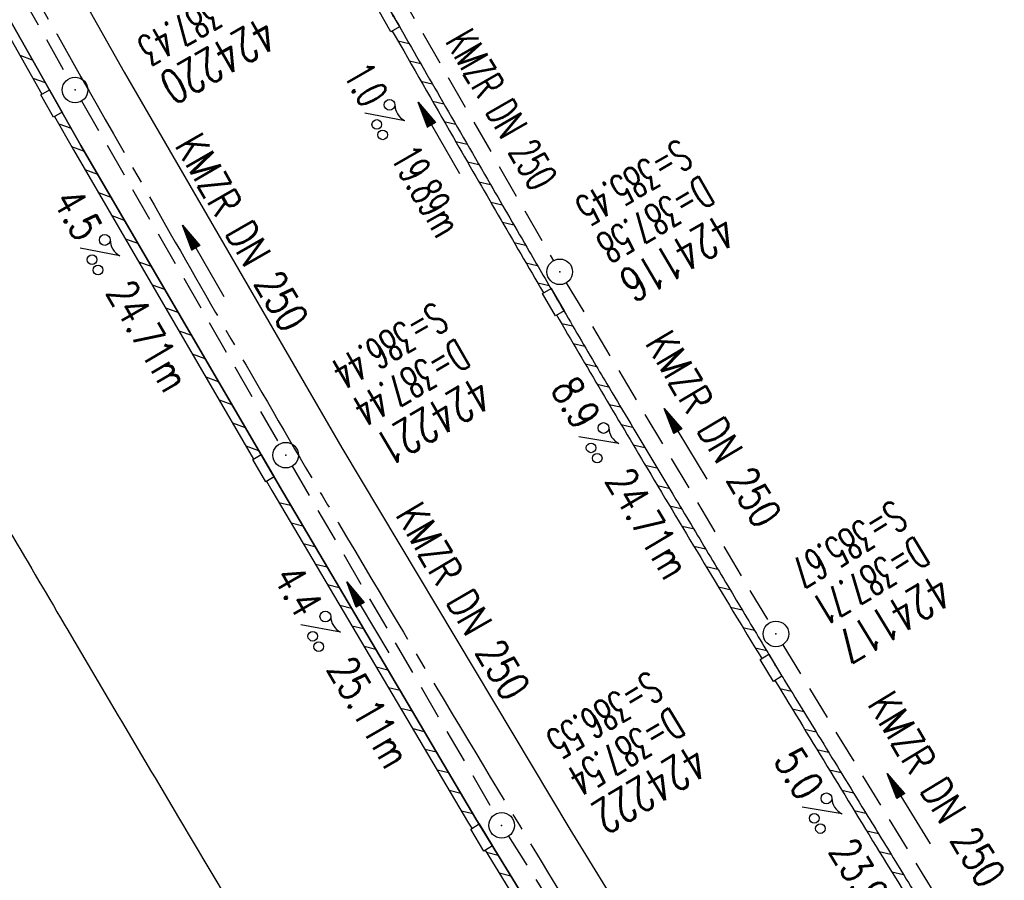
# Model space of a CAD drawing. Extents: x 450316 to 454644, y 428795 to 436505.
# Tile 147 of 256: x 453485 to 453542, y 432773 to 432823. Entities that reach past the tile are written whole.
import ezdxf
from ezdxf.enums import TextEntityAlignment as Align

# ---------------------------------------------------------------- set-up
doc = ezdxf.new("R2010")
doc.units = 0
doc.header["$LTSCALE"] = 2
doc.header["$MEASUREMENT"] = 0
doc.linetypes.add('ACHSE', pattern=[5.5, 4, -0.5, 0.5, -0.5])
doc.linetypes.add('GESTRICH-X2', pattern=[1.5, 1, -0.5])
doc.layers.get('0').update_dxf_attribs({"linetype": 'CONTINUOUS'})
for name, color, linetype in [('17', 7, 'CONTINUOUS'), ('ACHSETOP', 1, 'ACHSE'), ('FBR', 8, 'CONTINUOUS'), ('KANAL', 7, 'GESTRICH-X2'), ('PFEIL', 7, 'CONTINUOUS'), ('RINNE', 8, 'CONTINUOUS'), ('SCHACHTNR', 6, 'CONTINUOUS'), ('SCHSYMBOL', 7, 'CONTINUOUS'), ('TEXTO', 4, 'CONTINUOUS'), ('TEXTU', 4, 'CONTINUOUS')]:
    doc.layers.add(name, color=color, linetype=linetype)
doc.styles.add('ROMANS', font='romans.shx', dxfattribs={"width": 0.8})

# ---------------------------------------------------------------- blocks, each defined once
blk = doc.blocks.new('PROM')
blk.add_line((1.566, 1.817), (0.019, 0.015))
for centre, radius in [((0.317, 1.51), 0.317), ((0.943, 0.291), 0.283), ((1.645, 0.287), 0.283)]:
    blk.add_circle(centre, radius)
blk.add_arc((0.992, 2.682), 1.033, 239.14139, 303.35492)
blk = doc.blocks.new('PFEIL2')
at = {"color": 0}
for p, q in [((0.88, 0.002), (-2.401, -0.012)), ((0.881, -0.271), (0.879, 0.276)), ((0.879, 0.276), (2.429, 0.009)), ((0.911, 0.27), (0.879, 0.265)), ((0.965, 0.261), (0.879, 0.246)), ((1.019, 0.252), (0.879, 0.228)), ((1.073, 0.242), (0.879, 0.209)), ((1.127, 0.233), (0.879, 0.191)), ((1.181, 0.224), (0.879, 0.172)), ((1.235, 0.214), (0.879, 0.154)), ((1.289, 0.205), (0.879, 0.135)), ((1.343, 0.196), (0.879, 0.117)), ((1.397, 0.187), (0.879, 0.098)), ((1.451, 0.177), (0.879, 0.08)), ((1.505, 0.168), (0.879, 0.061)), ((1.559, 0.159), (0.88, 0.043)), ((1.613, 0.149), (0.88, 0.024)), ((1.668, 0.14), (0.88, 0.006)), ((1.722, 0.131), (0.88, -0.013)), ((1.776, 0.121), (0.88, -0.031)), ((1.83, 0.112), (0.88, -0.05)), ((1.884, 0.103), (0.88, -0.068)), ((1.938, 0.094), (0.88, -0.087)), ((1.992, 0.084), (0.88, -0.105)), ((2.046, 0.075), (0.88, -0.124)), ((2.1, 0.066), (0.88, -0.142)), ((2.154, 0.056), (0.88, -0.161)), ((2.208, 0.047), (0.88, -0.179)), ((2.262, 0.038), (0.881, -0.198)), ((2.316, 0.029), (0.881, -0.216)), ((2.37, 0.019), (0.881, -0.235)), ((2.424, 0.01), (0.881, -0.253)), ((2.429, 0.009), (0.881, -0.271))]:
    blk.add_line(p, q, dxfattribs=at)
blk = doc.blocks.new('30S')
at = {"color": 0}
for p, q in [((-0.751, -0.583), (-0.751, 0)), ((-0.751, 0), (0.751, 0)), ((0.751, 0), (0.751, -0.583)), ((0.751, -0.583), (-0.751, -0.583))]:
    blk.add_line(p, q, dxfattribs=at)
blk.add_point((0, 0), dxfattribs=at)
blk = doc.blocks.new('GST')
at = {"color": 0}
blk.add_circle((0, 0), 0.75, dxfattribs=at)
blk.add_point((0, 0), dxfattribs=at)
blk = doc.blocks.new('17')
blk.add_lwpolyline([(-0.755, -1.218), (0.748, -1.218), (0.748, -1.801), (-0.755, -1.801)], close=True)
blk.add_blockref('GST', (0, 0))

msp = doc.modelspace()

# ---------------------------------------------------------------- linework, layer by layer
for points in [[(453486.307, 432819.208), (453487.052, 432817.903), (453486.546, 432817.614), (453485.801, 432818.919)], [(453511.496, 432776.185), (453512.273, 432774.899), (453511.774, 432774.597), (453510.997, 432775.884)]]:
    msp.add_lwpolyline(points, close=True)
at = {"layer": 'ACHSETOP', "flags": 128}
msp.add_lwpolyline([(451271.766, 435019.042, -0.000001), (451272.365, 435018.353, -0.000032), (451272.387, 435018.328), (451288.791, 434999.463, -0.000002), (451296.993, 434990.03, 0.000007), (451305.195, 434980.597, 0.000007), (451313.397, 434971.165, -0.000007), (451321.599, 434961.732, -0.000007), (451329.801, 434952.299, 0.000007), (451338.003, 434942.866, 0.000007), (451346.205, 434933.433, -0.000007), (451354.407, 434924.001, -0.000007), (451362.609, 434914.568, 0.000011), (451370.811, 434905.135, 0.000001), (451379.013, 434895.702, 0.000001), (451387.215, 434886.27), (451403.62, 434867.404), (451420.024, 434848.539), (451436.428, 434829.674, -0.000013), (451444.63, 434820.241, 0.000007), (451452.832, 434810.808, 0.000007), (451461.034, 434801.376, -0.000007), (451469.236, 434791.943, -0.000007), (451477.438, 434782.51, 0.000007), (451485.64, 434773.077, 0.000007), (451493.842, 434763.645, -0.000007), (451502.044, 434754.212, -0.000007), (451510.246, 434744.779, 0.000007), (451518.448, 434735.346, 0.000007), (451526.65, 434725.914, -0.000007), (451534.852, 434716.481, -0.000007), (451543.054, 434707.048, 0.000011), (451551.256, 434697.615, 0.000001), (451559.458, 434688.182, 0.000001), (451567.66, 434678.75), (451584.065, 434659.884, -0.000001), (451592.267, 434650.452, -0.000001), (451600.469, 434641.019, -0.000011), (451608.671, 434631.586, 0.000013), (451616.873, 434622.153), (451633.277, 434603.288), (451649.681, 434584.423, -0.000013), (451657.883, 434574.99, 0.000007), (451666.085, 434565.557, 0.000007), (451674.287, 434556.124, -0.000007), (451682.489, 434546.692, -0.000007), (451690.691, 434537.259, 0.000006), (451698.893, 434527.826), (451715.297, 434508.961, -0.000015), (451721.01, 434502.39, 0.000008), (451726.723, 434495.82, 0.000958), (451727.518, 434494.909, 0.000181), (451731.723, 434490.114, 0.003894), (451738.179, 434482.871, 0.00247), (451748.503, 434471.583, 0.003793), (451756.233, 434463.34, 0.003129), (451765.742, 434453.478, 0.00313), (451774.532, 434444.586, 0.003132), (451783.429, 434435.81, 0.003134), (451792.435, 434427.146, 0.003132), (451801.553, 434418.591, 0.003131), (451810.774, 434410.155, 0.00313), (451820.102, 434401.832, 0.003133), (451829.541, 434393.621, 0.003138), (451839.066, 434385.542, 0.003131), (451848.69, 434377.585, 0.003125), (451858.432, 434369.733, 0.003124), (451868.271, 434362.004, 0.00313), (451878.187, 434354.413, 0.003138), (451888.199, 434346.945, 0.003133), (451898.32, 434339.593, 0.003131), (451908.525, 434332.373, 0.003131), (451918.818, 434325.282, 0.003132), (451929.206, 434318.316, 0.003136), (451939.668, 434311.489, 0.00313), (451950.209, 434304.797, 0.003123), (451960.857, 434298.223, 0.003128), (451971.589, 434291.781, 0.003137), (451982.371, 434285.491, 0.003139), (451993.235, 434279.335, 0.003133), (452004.198, 434273.303, 0.003123), (452015.227, 434267.413, 0.003125), (452026.323, 434261.665, 0.003132), (452037.503, 434256.05, 0.003138), (452048.733, 434250.584, 0.003134), (452060.02, 434245.265, 0.003122), (452071.413, 434240.069, 0.003127), (452083.62, 434234.685, 0.003578), (452094.349, 434230.124, 0.002702), (452108.409, 434224.354, 0.004189), (452117.528, 434220.758, 0.00053), (452126.341, 434217.378, 0.001569), (452129.323, 434216.249, 0.000008), (452135.115, 434214.077, -0.000025), (452140.907, 434211.904), (452164.314, 434203.123, 0.000006), (452176.018, 434198.733, -0.000007), (452187.722, 434194.343), (452211.129, 434185.563), (452234.536, 434176.783, -0.000012), (452246.24, 434172.393, 0.000007), (452257.944, 434168.002, 0.000002), (452265.746, 434165.075, 0.000001), (452281.351, 434159.222, 0.000005), (452293.055, 434154.832, -0.000007), (452304.759, 434150.442, -0.000019), (452316.463, 434146.052, 0.000015), (452328.166, 434141.661, 0.000002), (452338.097, 434137.936, 0.000001), (452351.573, 434132.881, 0.000004), (452363.277, 434128.491, -0.000006), (452374.981, 434124.101, -0.00002), (452386.684, 434119.71, 0.00002), (452398.388, 434115.32, 0.000006), (452410.092, 434110.93, -0.000004), (452421.796, 434106.54, -0.000001), (452435.272, 434101.485, -0.000002), (452445.203, 434097.76, -0.000015), (452456.906, 434093.369, 0.000019), (452468.61, 434088.979, 0.000007), (452480.314, 434084.589, -0.000006), (452492.018, 434080.199, -0.000002), (452503.721, 434075.809, 0.000002), (452515.425, 434071.419, 0.000006), (452527.129, 434067.029, -0.000007), (452538.833, 434062.639, -0.000019), (452550.536, 434058.248, 0.000015), (452562.24, 434053.858, 0.000002), (452572.171, 434050.133, 0.000001), (452585.647, 434045.078, 0.000004), (452597.351, 434040.688, -0.000006), (452609.055, 434036.298, -0.00002), (452620.758, 434031.907, 0.00002), (452632.462, 434027.517, 0.000006), (452644.166, 434023.127, -0.000004), (452655.87, 434018.737, -0.000001), (452669.346, 434013.682, -0.000002), (452679.277, 434009.957, -0.000015), (452690.981, 434005.567, 0.000014), (452702.684, 434001.176, 0.000011), (452714.388, 433996.786, -0.000001), (452726.092, 433992.396, -0.000007), (452735.031, 433989.043, -0.000005), (452748.181, 433984.11, -0.000156), (452748.221, 433984.095, -0.000005), (452749.498, 433983.615, -0.004183), (452758.692, 433980.071, -0.002721), (452772.748, 433974.429, -0.005081), (452782.771, 433970.223, -0.003908), (452795.7, 433964.522, -0.003912), (452807.05, 433959.304, -0.003907), (452818.331, 433953.902, -0.003903), (452829.522, 433948.327, -0.003904), (452840.62, 433942.58, -0.003907), (452851.631, 433936.658, -0.003909), (452862.543, 433930.568, -0.003906), (452873.352, 433924.312, -0.003899), (452884.081, 433917.876, -0.003907), (452894.713, 433911.271, -0.003917), (452905.212, 433904.518, -0.003914), (452915.606, 433897.601, -0.003904), (452925.914, 433890.505, -0.003895), (452936.108, 433883.251, -0.003902), (452946.169, 433875.853, -0.003909), (452956.117, 433868.296, -0.003904), (452965.957, 433860.575, -0.003908), (452975.671, 433852.704, -0.00391), (452985.257, 433844.687, -0.003909), (452994.717, 433836.52, -0.003908), (453004.051, 433828.203, -0.003902), (453013.251, 433819.744, -0.003901), (453022.321, 433811.14, -0.003907), (453031.261, 433802.39, -0.003913), (453040.05, 433793.514, -0.003909), (453048.995, 433784.194, -0.00418), (453057.218, 433775.343, -0.003621), (453064.799, 433766.924, -0.003001), (453073.811, 433756.645, -0.003775), (453082.931, 433745.954, -0.004894), (453089.822, 433737.587, -0.004962), (453096.584, 433729.038, -0.003805), (453105.204, 433717.738, -0.003005), (453113.364, 433706.734, -0.003643), (453119.973, 433697.569, -0.004174), (453127.227, 433687.17, -0.004295), (453134.105, 433676.947, -0.003507), (453140.018, 433667.855, -0.002688), (453147.586, 433655.895, -0.003695), (453155.363, 433643.251, -0.00538), (453160.547, 433634.47, -0.005332), (453165.53, 433625.601, -0.003667), (453172.541, 433612.577, -0.002679), (453179.095, 433600.023, -0.003501), (453183.992, 433590.355, -0.004313), (453189.196, 433579.668, -0.003909), (453194.743, 433567.786, -0.003909), (453199.853, 433556.378, -0.003909), (453204.783, 433544.892, -0.003903), (453209.809, 433532.66, -0.004384), (453214.103, 433521.695, -0.003423), (453219.661, 433506.825, -0.005955), (453222.694, 433498.219, -0.000145), (453225.568, 433489.736, -0.000252), (453227.219, 433484.852, -0.000085), (453230.064, 433476.416, -0.000405), (453230.656, 433474.653, -0.003646), (453233.571, 433465.744, 0.00217), (453238.424, 433450.758, 0.000006), (453242.327, 433438.883, -0.000007), (453246.23, 433427.008, -0.000012), (453250.132, 433415.133, 0.000009), (453254.035, 433403.258, 0.003001), (453258.01, 433391.404, -0.003002), (453261.985, 433379.55, -0.003008), (453265.815, 433367.653, 0.003009), (453269.646, 433355.757, 0.00001), (453273.549, 433343.882, -0.000019), (453277.452, 433332.007), (453285.257, 433308.257, 0.000005), (453289.16, 433296.382, -0.000004), (453293.063, 433284.507, -0.000001), (453297.412, 433271.275, -0.000001), (453300.869, 433260.756, -0.00001), (453304.771, 433248.881, 0.000008), (453308.674, 433237.006, 0.000011), (453312.577, 433225.131, -0.000004), (453316.48, 433213.256, -0.000007), (453317.957, 433208.761, -0.000002), (453324.285, 433189.506, -0.00006), (453324.748, 433188.095, 0.000004), (453325.212, 433186.684, 0.001409), (453327.806, 433178.862, 0.000842), (453332.205, 433165.794, 0.002106), (453335.59, 433155.932, 0.001506), (453340.42, 433142.182, 0.001603), (453344.587, 433130.552, 0.001566), (453348.928, 433118.674, 0.00157), (453353.282, 433106.987, 0.001563), (453357.73, 433095.275, 0.001555), (453362.245, 433083.606, 0.001558), (453366.823, 433071.988, 0.001562), (453371.477, 433060.391, 0.001561), (453376.206, 433048.816, 0.001565), (453381.007, 433037.273, 0.001565), (453385.878, 433025.763, 0.001563), (453390.82, 433014.287, 0.001561), (453395.838, 433002.832, 0.001559), (453400.927, 432991.41, 0.00156), (453406.083, 432980.028, 0.001563), (453411.315, 432968.669, 0.001565), (453416.612, 432957.354, 0.001562), (453421.976, 432946.082, 0.001558), (453427.424, 432934.813, 0.001559), (453432.943, 432923.577, 0.001564), (453438.516, 432912.409, 0.001566), (453444.163, 432901.268, 0.001564), (453449.888, 432890.145, 0.001558), (453455.356, 432879.682, 0.001394), (453461.537, 432868.025, 0.001724), (453468.567, 432854.963, 0.002516), (453473.461, 432846.052, 0.001346), (453478.156, 432837.657, 0.000835), (453485.787, 432824.152, 0.000825), (453493.393, 432810.794, 0.001335), (453498.128, 432802.562, 0.002522), (453503.255, 432793.804, 0.001723), (453510.868, 432781.051, 0.001395), (453517.698, 432769.769, 0.001557), (453523.875, 432759.701, 0.001564), (453531.451, 432747.524, 0.002105), (453537.147, 432738.516, 0.001027), (453545.205, 432725.948, 0.001523), (453550.684, 432717.498, 0.000001), (453550.839, 432717.261, 0.000124), (453550.84, 432717.259, 0.000024), (453557.597, 432706.912, -0.000007), (453564.355, 432696.566, -0.000001), (453571.19, 432686.101, 0.000005), (453578.025, 432675.635, 0.000012), (453584.861, 432665.17, -0.000012), (453591.696, 432654.704, -0.000004), (453598.531, 432644.238, 0.000004), (453605.366, 432633.773, 0.000001), (453612.202, 432623.307, -0.000001), (453619.037, 432612.841, -0.000004), (453625.872, 432602.376, 0.000003), (453632.707, 432591.91), (453646.378, 432570.979, -0.000014), (453650.935, 432564.001, -0.000007), (453660.048, 432550.047, -0.002465), (453666.815, 432539.572, 0.002471), (453673.568, 432529.119, 0.002497), (453680.467, 432518.67, -0.002488), (453687.389, 432508.185, -0.000003), (453694.224, 432497.72, 0.000006), (453701.059, 432487.254), (453714.73, 432466.322, -0.000006), (453721.565, 432455.856, 0.000006), (453728.4, 432445.391, 0.000183), (453728.474, 432445.277, -0.000027), (453728.969, 432444.521, -0.003905), (453733.992, 432436.709, -0.002472), (453741.768, 432424.267, -0.005163), (453747.303, 432415.103, -0.003867), (453754.471, 432402.736, -0.003958), (453760.534, 432391.888, -0.003913), (453766.494, 432380.818, -0.003903), (453772.248, 432369.72, -0.003904), (453777.826, 432358.535, -0.003901), (453783.485, 432346.731, -0.004288), (453788.457, 432335.909, -0.003523), (453794.251, 432322.76, -0.004762), (453798.376, 432312.962, -0.001651), (453802.105, 432303.777, -0.002689), (453804.345, 432298.119, -0.001542), (453805.535, 432295.038, -0.000893), (453807.562, 432289.711, -0.005639), (453811.068, 432280.125, -0.003891), (453815.882, 432266.138, -0.00573), (453819.492, 432254.955, -0.005082), (453823.289, 432242.262, -0.004537), (453827.3, 432227.849, -0.006762), (453829.772, 432218.119, -0.001828), (453832.339, 432207.234, -0.002855), (453833.917, 432200.252, -0.000688), (453834.588, 432197.184, -0.000614), (453835.33, 432193.746, -0.005087), (453837.353, 432183.825, -0.003463), (453840.076, 432169.201, -0.004355), (453841.882, 432158.581, -0.003298), (453844.052, 432144.521, -0.003873), (453845.959, 432130.87, -0.004703), (453847.336, 432119.601, -0.004431), (453848.679, 432106.664, -0.004859), (453849.683, 432094.847, -0.001971), (453850.759, 432079.747, -0.003754), (453851.233, 432071.814, -0.000235), (453851.272, 432071.058, -0.000154), (453851.331, 432069.903, -0.005004), (453851.76, 432059.357, -0.003657), (453852.096, 432044.916, -0.006284), (453852.131, 432034.652, -0.00442), (453851.869, 432020.065, -0.004496), (453851.355, 432005.74, -0.005961), (453850.742, 431994.946, -0.004032), (453849.635, 431980.541, -0.005521), (453848.625, 431970.038, -0.000545), (453848.175, 431965.885, -0.00099), (453847.92, 431963.599, -0.002817), (453847.082, 431956.57, -0.001743), (453845.624, 431945.22, -0.004295), (453844.128, 431934.589, -0.003233), (453841.927, 431920.496, -0.003719), (453839.898, 431908.592, -0.003474), (453837.544, 431895.884, -0.003471), (453834.928, 431882.783, -0.003984), (453832.479, 431871.403, -0.002961), (453829.251, 431857.357, -0.00403), (453826.736, 431847.072, -0.001132), (453824.957, 431840.111, -0.001603), (453823.675, 431835.205, -0.002375), (453822.368, 431830.363, -0.001541), (453820.296, 431822.917, -0.005811), (453817.744, 431814.242, -0.003321), (453813.002, 431799.15, -0.004369), (453808.955, 431786.926, -0.004589), (453804.893, 431775.36, -0.004977), (453800.134, 431762.595, -0.00596), (453795.928, 431752.024, -0.002426), (453790.614, 431739.296, -0.004094), (453787.367, 431731.794, -0.000338), (453786.71, 431730.312, -0.000388), (453786.136, 431729.023, -0.004625), (453782.634, 431721.365, -0.002368), (453775.588, 431706.507, -0.004069), (453770.201, 431695.516, -0.003863), (453764.344, 431684.031, -0.004659), (453758.242, 431672.552, -0.005048), (453752.404, 431662.068, -0.002758), (453744.856, 431648.996, -0.004203), (453739.784, 431640.488, -0.000453), (453738.552, 431638.464, -0.00049), (453737.409, 431636.595, -0.004121), (453733.364, 431630.114, -0.00246), (453726.445, 431619.347, -0.006277), (453720.589, 431610.574, -0.004581), (453712.305, 431598.731, -0.005038), (453704.604, 431588.16, -0.005528), (453697.383, 431578.675, -0.004083), (453688.218, 431567.105, -0.005886), (453681.701, 431559.207, -0.001219), (453676.737, 431553.362, -0.002238), (453674.011, 431550.197, -0.001962), (453670.562, 431546.26, -0.001297), (453665.305, 431540.337, -0.004313), (453658.171, 431532.478, -0.003182), (453648.342, 431521.973, -0.004167), (453639.222, 431512.508, -0.00462), (453630.847, 431504.116, -0.002727), (453619.912, 431493.477, -0.004271), (453612.835, 431486.781, -0.000068), (453609.879, 431484.033, -0.000648), (453609.571, 431483.747, -0.000003), (453600.643, 431475.492, -0.000005), (453594.487, 431469.799), (453576.132, 431452.827), (453557.776, 431435.854), (453539.42, 431418.881), (453521.065, 431401.909, 0.000001), (453511.887, 431393.422, 0.000001), (453502.709, 431384.936, 0.000013), (453493.531, 431376.449, -0.000013), (453484.354, 431367.963, 0), (453475.176, 431359.477, 0), (453465.998, 431350.99), (453447.643, 431334.018, 0.000001), (453438.465, 431325.531, 0.000001), (453429.287, 431317.045, 0.000013), (453420.11, 431308.558, -0.000007), (453410.932, 431300.072, -0.000004), (453403.532, 431293.229, -0.000002), (453392.576, 431283.099, -0.00001), (453383.398, 431274.613, 0.000015), (453374.22, 431266.127, 0.000014), (453365.042, 431257.64, -0.000013), (453355.865, 431249.154, 0), (453343.628, 431237.839, -0.000001), (453337.509, 431232.181), (453319.154, 431215.209, 0.000001), (453309.976, 431206.722, 0.000001), (453300.798, 431198.236, 0.000013), (453291.621, 431189.749, -0.000013), (453282.443, 431181.263, -0.000001), (453273.265, 431172.777, -0.000001), (453264.087, 431164.29), (453245.732, 431147.318), (453227.376, 431130.345), (453209.02, 431113.372, 0.000014), (453199.843, 431104.885, -0.000009), (453190.665, 431096.399, -0.000019), (453181.487, 431087.913, 0.000019), (453172.309, 431079.427, 0.000009), (453163.132, 431070.941, -0.000008), (453153.954, 431062.454), (453135.598, 431045.481, 0.000009), (453134.861, 431044.799, 0.000002), (453130.417, 431040.69, 0.002804), (453126.112, 431036.664, 0.001372), (453117.381, 431028.361, 0.005333), (453110.158, 431021.305, 0.003613), (453099.686, 431010.703, 0.004216), (453091.364, 431002.01, 0.003913), (453082.552, 430992.499, 0.00391), (453074.199, 430983.197, 0.003911), (453065.996, 430973.768, 0.003912), (453057.937, 430964.207, 0.003915), (453050.034, 430954.528, 0.00391), (453042.286, 430944.729, 0.003905), (453034.682, 430934.798, 0.003908), (453027.235, 430924.75, 0.003912), (453019.954, 430914.598, 0.003918), (453012.829, 430904.328, 0.003918), (453005.866, 430893.947, 0.003907), (452999.072, 430883.467, 0.0039), (452992.431, 430872.865, 0.003908), (452985.952, 430862.152, 0.00392), (452979.661, 430851.374, 0.00392), (452973.542, 430840.502, 0.003904), (452967.571, 430829.493, 0.003903), (452961.774, 430818.394, 0.003916), (452956.17, 430807.245, 0.00392), (452950.739, 430796.004, 0.00391), (452945.472, 430784.651, 0.003904), (452940.385, 430773.223, 0.00391), (452935.485, 430761.733, 0.003913), (452930.764, 430750.166, 0.003909), (452926.22, 430738.514, 0.003913), (452921.858, 430726.792, 0.003918), (452917.686, 430715.017, 0.003913), (452913.698, 430703.178, 0.003909), (452909.892, 430691.264, 0.003904), (452906.273, 430679.293, 0.003908), (452902.844, 430667.279, 0.003914), (452899.604, 430655.212, 0.003911), (452896.55, 430643.086, 0.003914), (452893.686, 430630.913, 0.003917), (452891.016, 430618.707, 0.003911), (452890.732, 430617.306, 0.000237), (452886.248, 430594.167, 0.007575), (452884.76, 430585.792, 0.003906), (452882.249, 430569.49)], format="xyb", dxfattribs=at)
at = {"layer": 'FBR', "flags": 128}
for points in [[(453291.485, 431192.357, -0.000001), (453311.412, 431210.82, -0.000243)], [(453398.915, 432955.288, 0.0015), (453403.879, 432944.806, 0.000951), (453408.735, 432934.68, 0.001053), (453413.157, 432925.554, 0.001368), (453418.858, 432913.931, 0.001844), (453423.143, 432905.336, 0.001173), (453427.639, 432896.453, 0.001322), (453431.665, 432888.594, 0.000526), (453435.075, 432881.999, 0.001098), (453436.718, 432878.846, 0.000955), (453439.327, 432873.89, 0.000478), (453444.569, 432864, 0.000573), (453447.435, 432858.621, 0.000471), (453450.938, 432852.078, 0.002589), (453455.583, 432843.529, 0.001388), (453464.371, 432827.657, 0.001415), (453471.684, 432814.622, 0.002267), (453476.31, 432806.517, 0.001315), (453480.827, 432798.733, 0.000883), (453487.602, 432787.175, 0.00088), (453493.871, 432776.567, 0.001206), (453498.476, 432768.847, 0.002544)], [(453504.62, 432826.776, 0.000898), (453506.922, 432822.742, 0.000598), (453509.346, 432818.525, 0.000518), (453512.152, 432813.666, 0.00033), (453514.432, 432809.735, 0.00046), (453516.07, 432806.92, 0.000819), (453518.125, 432803.41, 0.001994), (453518.976, 432801.974, 0.000057), (453520.206, 432799.92, 0.000025), (453523.026, 432795.209, 0.000003), (453525.047, 432791.834, -0.000006), (453527.068, 432788.46, -0.000281), (453527.959, 432786.971, 0.001917), (453528.849, 432785.482, 0.002294), (453529.365, 432784.636, -0.000594), (453531.367, 432781.377, -0.000178), (453533.927, 432777.194, 0.000248), (453535.763, 432774.196, 0.001569), (453537.799, 432770.897, -0.001429)]]:
    msp.add_lwpolyline(points, format="xyb", dxfattribs=at)
for points in [[(453421.036, 432953.527), (453432.61, 432929.682), (453443.592, 432907.753), (453454.936, 432885.694), (453466.922, 432863.037), (453478.088, 432842.586), (453490.694, 432820.245), (453503.445, 432798.226), (453516.812, 432775.873), (453530.441, 432753.703), (453544.041, 432732.141), (453558.383, 432710.098), (453584.955, 432669.497), (453598.504, 432648.722)], [(453594.888, 432646.168), (453586.893, 432658.449), (453567.822, 432687.631), (453552.191, 432711.605), (453539.01, 432731.922), (453523.778, 432756.13), (453511.304, 432776.494), (453499.783, 432795.977), (453488.148, 432815.944), (453473.811, 432841.322), (453464.14, 432859.073), (453457.053, 432872.295), (453447.387, 432890.717), (453436.554, 432911.942), (453427.764, 432929.677), (453417.126, 432951.668)]]:
    msp.add_lwpolyline(points, dxfattribs=at)
at = {"layer": 'KANAL'}
for p, q in [((453475.813, 432840.438), (453487.438, 432819.844)), ((453506.688, 432825.125), (453515.844, 432809.188)), ((453488.188, 432818.563), (453499.781, 432798.438)), ((453516.594, 432807.906), (453528.5, 432787.969)), ((453500.531, 432797.156), (453512.438, 432776.75)), ((453529.281, 432786.688), (453540.938, 432767.563)), ((453513.219, 432775.469), (453528.375, 432751.375))]:
    msp.add_line(p, q, dxfattribs=at)
at = {"layer": 'RINNE'}
for p, q in [((453506.727, 432822.081), (453507.39, 432821.93)), ((453484.584, 432821.237), (453485.306, 432820.974)), ((453507.403, 432820.901), (453508.066, 432820.749)), ((453485.34, 432819.898), (453486.062, 432819.636)), ((453508.08, 432819.72), (453508.744, 432819.568)), ((453508.758, 432818.538), (453509.422, 432818.386)), ((453486.852, 432817.221), (453487.575, 432816.959)), ((453509.437, 432817.357), (453510.102, 432817.204)), ((453487.608, 432815.883), (453488.338, 432815.618)), ((453510.118, 432816.175), (453510.783, 432816.022)), ((453510.8, 432814.993), (453511.465, 432814.84)), ((453488.391, 432814.535), (453489.125, 432814.268)), ((453511.483, 432813.81), (453512.149, 432813.657)), ((453489.177, 432813.185), (453489.911, 432812.918)), ((453512.168, 432812.627), (453512.835, 432812.474)), ((453489.963, 432811.836), (453490.697, 432811.569)), ((453512.855, 432811.444), (453513.522, 432811.291)), ((453490.75, 432810.486), (453491.484, 432810.219)), ((453513.543, 432810.26), (453514.211, 432810.107)), ((453491.536, 432809.136), (453492.27, 432808.87)), ((453514.233, 432809.076), (453514.901, 432808.923)), ((453492.323, 432807.787), (453493.057, 432807.52)), ((453514.924, 432807.892), (453515.593, 432807.739)), ((453493.109, 432806.437), (453493.843, 432806.171)), ((453516.311, 432805.522), (453516.981, 432805.369)), ((453493.895, 432805.088), (453494.629, 432804.821)), ((453517.008, 432804.337), (453517.678, 432804.183)), ((453494.682, 432803.738), (453495.416, 432803.472)), ((453517.706, 432803.15), (453518.378, 432802.997)), ((453495.468, 432802.389), (453496.202, 432802.122)), ((453518.407, 432801.964), (453519.079, 432801.81)), ((453496.254, 432801.039), (453496.989, 432800.773)), ((453519.109, 432800.777), (453519.782, 432800.623)), ((453497.041, 432799.69), (453497.775, 432799.423)), ((453519.814, 432799.59), (453520.487, 432799.435)), ((453497.827, 432798.34), (453498.561, 432798.074)), ((453520.52, 432798.402), (453521.194, 432798.247)), ((453521.229, 432797.214), (453521.903, 432797.059)), ((453521.939, 432796.025), (453522.614, 432795.87)), ((453499.761, 432795.032), (453500.44, 432794.865)), ((453522.65, 432794.836), (453523.326, 432794.681)), ((453500.473, 432793.827), (453501.153, 432793.66)), ((453523.363, 432793.647), (453524.039, 432793.492)), ((453501.186, 432792.622), (453501.866, 432792.455)), ((453524.078, 432792.457), (453524.754, 432792.302)), ((453501.899, 432791.417), (453502.578, 432791.25)), ((453524.793, 432791.267), (453525.47, 432791.112)), ((453502.611, 432790.212), (453503.291, 432790.045)), ((453525.51, 432790.077), (453526.187, 432789.922)), ((453503.324, 432789.007), (453504.004, 432788.84)), ((453526.228, 432788.886), (453526.906, 432788.731)), ((453504.036, 432787.802), (453504.716, 432787.635)), ((453526.948, 432787.696), (453527.626, 432787.54)), ((453504.749, 432786.597), (453505.429, 432786.43)), ((453527.669, 432786.504), (453528.348, 432786.349)), ((453505.462, 432785.392), (453506.141, 432785.224)), ((453506.174, 432784.187), (453506.854, 432784.019)), ((453529.115, 432784.121), (453529.794, 432783.965)), ((453506.887, 432782.981), (453507.567, 432782.814)), ((453529.839, 432782.929), (453530.519, 432782.773)), ((453507.599, 432781.776), (453508.279, 432781.609)), ((453530.564, 432781.737), (453531.245, 432781.581)), ((453508.312, 432780.571), (453508.992, 432780.404)), ((453531.291, 432780.545), (453531.971, 432780.389)), ((453509.025, 432779.366), (453509.704, 432779.199)), ((453532.018, 432779.352), (453532.699, 432779.196)), ((453509.737, 432778.161), (453510.417, 432777.994)), ((453532.746, 432778.159), (453533.427, 432778.003)), ((453510.45, 432776.956), (453511.13, 432776.789)), ((453533.475, 432776.966), (453534.157, 432776.81)), ((453534.205, 432775.773), (453534.887, 432775.617)), ((453511.917, 432774.535), (453512.608, 432774.366)), ((453534.936, 432774.58), (453535.618, 432774.423)), ((453512.66, 432773.323), (453513.351, 432773.153)), ((453535.668, 432773.386), (453536.351, 432773.229))]:
    msp.add_line(p, q, dxfattribs=at)
at = {"layer": 'RINNE', "flags": 128}
msp.add_lwpolyline([(453417.126, 432951.668), (453427.764, 432929.677), (453436.554, 432911.942), (453447.387, 432890.717), (453457.053, 432872.295), (453464.14, 432859.073), (453473.811, 432841.322), (453488.148, 432815.944), (453499.783, 432795.977), (453511.304, 432776.494), (453523.778, 432756.13), (453539.01, 432731.922), (453552.191, 432711.605), (453567.822, 432687.631), (453581.278, 432667.025), (453586.893, 432658.449)], dxfattribs=at)
at = {"layer": 'RINNE'}
for points in [[(453474.234, 432839.556), (453485.869, 432818.962)], [(453486.608, 432817.654), (453487.714, 432815.695), (453498.276, 432797.57)], [(453499.032, 432796.272), (453499.352, 432795.724)], [(453499.352, 432795.724), (453510.876, 432776.236), (453511.064, 432775.929)], [(453511.849, 432774.647), (453523.353, 432755.866), (453526.798, 432750.391)]]:
    msp.add_lwpolyline(points, dxfattribs=at)
for points in [[(453506.399, 432822.656, 0.000879), (453509.981, 432816.413, 0.00163), (453515.258, 432807.32, 0.002175)], [(453516.018, 432806.023, 0.00203), (453521.337, 432797.032, 0.001674), (453528.05, 432785.876, 0.001174)], [(453528.829, 432784.591, 0.001107), (453535.373, 432773.867, 0.001364), (453540.585, 432765.419, 0.001241)]]:
    msp.add_lwpolyline(points, format="xyb", dxfattribs=at)

# ---------------------------------------------------------------- block references
for p, rotation in [((453487.813, 432819.2), 299.7172999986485), ((453516.216, 432808.544), 300.3917000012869), ((453528.881, 432787.321), 301.1060999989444), ((453512.81, 432776.104), 301.1433000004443)]:
    msp.add_blockref('GST', p, dxfattribs=dict(rotation=rotation))
at = {"layer": '17'}
for p, rotation in [((453506.443, 432823.548), 299.6816245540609), ((453516.089, 432806.911), 300.4247253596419), ((453528.849, 432785.482), 300.89903182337)]:
    msp.add_blockref('30S', p, dxfattribs=dict(at, rotation=rotation))
at = {"layer": 'PFEIL'}
for p, rotation in [((453509.143, 432816.386), 119.8746), ((453495.324, 432809.18), 119.9718), ((453523.594, 432798.451), 120.827), ((453504.971, 432788.273), 120.2559), ((453536.668, 432777.071), 121.39)]:
    msp.add_blockref('PFEIL2', p, dxfattribs=dict(at, rotation=rotation))
at = {"layer": 'SCHSYMBOL', "rotation": 300.4245}
msp.add_blockref('17', (453500.156, 432797.797), dxfattribs=at)
at = {"layer": 'TEXTU'}
for p, rotation in [((453504.772, 432817.852), 299.8746), ((453488.086, 432809.931), 299.9718000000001), ((453517.32, 432798.888), 300.8270000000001), ((453501.016, 432787.855), 300.2559), ((453530.39, 432777.169), 301.39)]:
    msp.add_blockref('PROM', p, dxfattribs=dict(at, rotation=rotation))

# ---------------------------------------------------------------- texts
at = {"layer": 'SCHACHTNR', "style": 'ROMANS'}
for s, height, rotation, width, p in [('D=387.43', 1.8, 209.7173, 0.6, (453497.633, 432825.732)), ('424220', 2, 209.7173, 0.7, (453498.852, 432823.576)), ('S=385.45', 1.8, 210.3917, 0.6, (453523.219, 432816.375)), ('D=387.58', 1.8, 210.3917, 0.6, (453524.5, 432814.219)), ('424116', 2, 210.3917, 0.7, (453525.75, 432812.063)), ('S=386.44', 1.8, 210.4245, 0.6, (453508.901, 432806.817)), ('D=387.44', 1.8, 210.4245, 0.6, (453510.183, 432804.661)), ('424221', 2, 210.4245, 0.7, (453511.433, 432802.505)), ('S=385.67', 1.8, 211.1061, 0.6, (453535.781, 432795.219)), ('D=387.71', 1.8, 211.1061, 0.6, (453537.094, 432793.094)), ('424117', 2, 211.1061, 0.7, (453538.375, 432790.938)), ('S=386.55', 1.8, 211.1433, 0.6, (453521.464, 432785.192)), ('D=387.54', 1.8, 211.1433, 0.6, (453522.745, 432783.067)), ('424222', 2, 211.1433, 0.7, (453524.058, 432780.942))]:
    msp.add_text(s, height=height, rotation=rotation, dxfattribs=dict(at, width=width)).set_placement(p)
at = {"layer": 'TEXTO', "style": 'ROMANS'}
for rotation, width, p in [(299.8746, 0.6, (453512.022, 432817.607)), (299.9718, 0.75, (453496.81, 432810.416)), (300.827, 0.75, (453524.458, 432798.875)), (300.2559, 0.75, (453509.766, 432788.793)), (301.39, 0.75, (453537.538, 432777.753))]:
    msp.add_text('KMZR DN 250', height=1.8, rotation=rotation, dxfattribs=dict(at, width=width)).set_placement(p, align=Align.CENTER)
at = {"layer": 'TEXTU', "style": 'ROMANS'}
for s, rotation, width, p in [('1.0', 299.8746, 0.6, (453503.501, 432820.082)), ('19.89m', 299.8746, 0.6, (453506.251, 432815.238)), ('4.5', 299.9718, 0.75, (453486.471, 432812.712)), ('24.71m', 299.9718, 0.75, (453489.596, 432807.337)), ('8.9', 300.827, 0.75, (453515.656, 432801.656)), ('24.71m', 300.827, 0.75, (453518.844, 432796.313)), ('4.4', 300.2559, 0.75, (453499.377, 432790.647)), ('25.11m', 300.2559, 0.75, (453502.533, 432785.272)), ('5.0', 301.39, 0.75, (453528.719, 432779.906)), ('23.90m', 301.39, 0.75, (453531.938, 432774.594))]:
    msp.add_text(s, height=1.8, rotation=rotation, dxfattribs=dict(at, width=width)).set_placement(p)

doc.saveas('drawing.dxf')
